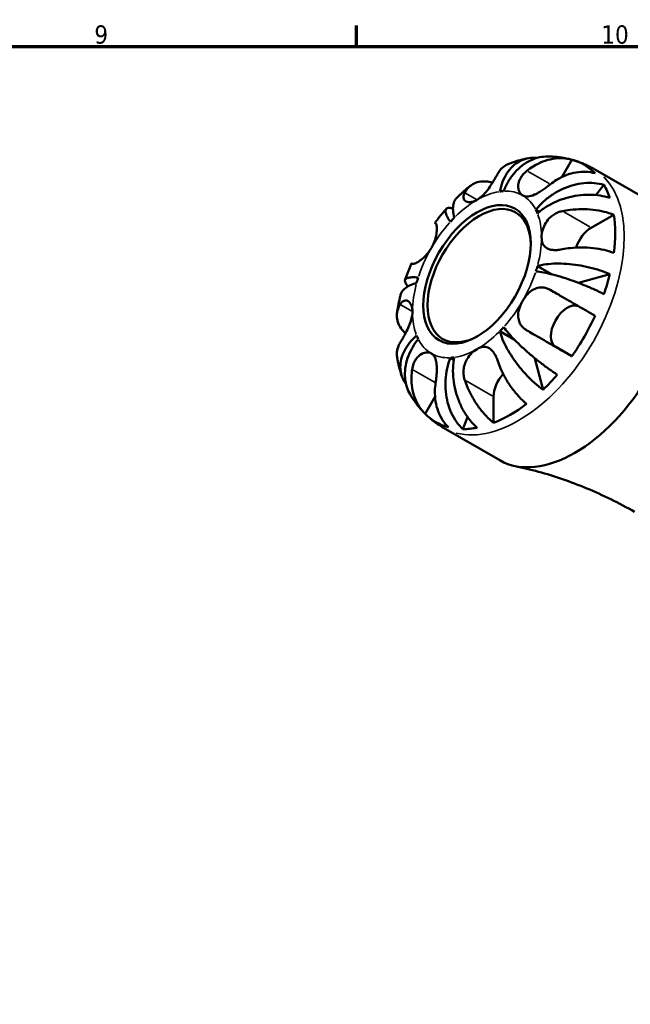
# Model space of a CAD drawing. Header units: millimetres. Extents: x 0 to 905, y 0 to 693.
# Tile 9 of 11: x 585 to 668, y 443 to 578. Entities that reach past the tile are written whole.
import ezdxf

# ---------------------------------------------------------------- set-up
doc = ezdxf.new("R2010")
doc.units = ezdxf.units.MM
for name, color, linetype, lineweight in [('Border (ISO)', 7, 'Continuous', 70), ('Visible (ISO)', 7, 'Continuous', 50), ('Visible Narrow (ISO)', 7, 'Continuous', 35)]:
    doc.layers.add(name, color=color, linetype=linetype, lineweight=lineweight)
doc.styles.add('Note Text (ISO)', font='tahoma.ttf')

# ---------------------------------------------------------------- blocks, each defined once
blk = doc.blocks.new('Borders Default Border')
at = {"layer": 'Border (ISO)'}
blk.add_line((630.75, 574), (630.75, 576.9), dxfattribs=at)
at = {"layer": 'Border (ISO)', "flags": 128}
blk.add_lwpolyline([(20, 20), (20, 574), (821, 574), (821, 20), (20, 20)], dxfattribs=at)
at = {"layer": 'Border (ISO)', "color": 232, "true_color": 0xca0064, "char_height": 2.5, "attachment_point": 7, "style": 'Note Text (ISO)'}
for s, insert in [('9', (594.88, 574.35)), ('10', (664.29, 574.35))]:
    blk.add_mtext(s, dxfattribs=dict(at, insert=insert))

msp = doc.modelspace()

# ---------------------------------------------------------------- linework, layer by layer
at = {"layer": 'Visible (ISO)'}
for p, q in [((658.863, 556.111), (660.24, 558.497)), ((663.159, 557.288), (670.867, 552.85)), ((663.537, 553.655), (664.644, 555.047)), ((655.326, 551.629), (655.793, 551.36)), ((662.899, 549.184), (666, 550.969)), ((655.542, 543.936), (657.542, 542.785)), ((661.148, 541.629), (665.453, 542.821)), ((650.392, 535.015), (652.354, 533.885)), ((660.24, 531.575), (658.048, 532.848)), ((643.63, 531.372), (644.096, 531.104)), ((656.31, 526.985), (655.204, 531.29)), ((640.155, 523.709), (641.52, 526.073)), ((649.535, 522.451), (649.535, 526.036)), ((645.333, 521.599), (645.98, 523.244)), ((642.699, 521.758), (650.406, 517.32))]:
    msp.add_line(p, q, dxfattribs=at)
for centre, major_axis, start_param, end_param in [((651.798, 540.175), (10.15, 17.625), 6.123257, 6.4392462), ((651.798, 540.175), (10.15, 17.625), 5.8149906, 5.9621144), ((647.562, 542.614), (4.99, 8.666), 5.5160705, 10.1918927), ((647.272, 542.781), (6.238, 10.832), 0.3587599, 0.4227708), ((660.637, 535.085), (10.23, 17.765), 3.1415927, 6.2831853), ((647.272, 542.781), (6.238, 10.832), 5.8565471, 5.920558), ((647.272, 542.781), (6.238, 10.832), 1.1441581, 1.208169), ((651.798, 540.175), (-10.15, -17.625), 2.1962662, 2.5122554), ((662.899, 546.568), (1.597, 2.773), 0.7834645, 1.9270036), ((647.272, 542.781), (-6.238, -10.832), 1.9295562, 1.9935672), ((647.272, 542.781), (6.238, 10.832), 1.9295562, 1.9935672), ((651.798, 540.175), (-10.15, -17.625), 1.8879998, 2.0351236), ((659.648, 535.619), (-1.597, -2.773), 3.2055241, 6.2812516), ((651.798, 540.175), (-10.15, -17.625), 1.410868, 1.7268572), ((647.272, 542.781), (-6.238, -10.832), 1.1441581, 1.208169), ((647.272, 542.781), (-6.238, -10.832), 5.8565471, 5.920558), ((647.272, 542.781), (-6.238, -10.832), 0.3587599, 0.4227708), ((651.798, 527.339), (1.597, 2.773), 1.2179716, 2.3542608), ((651.798, 540.175), (-10.15, -17.625), 1.1026016, 1.2497254), ((651.798, 540.175), (-10.15, -17.625), 0.6254699, 0.9414591), ((651.798, 540.175), (-10.15, -17.625), 6.123257, 6.4392462), ((651.798, 540.175), (-10.15, -17.625), 0.3172035, 0.4643273)]:
    msp.add_ellipse(centre, major_axis=major_axis, ratio=0.5780931, start_param=start_param, end_param=end_param, dxfattribs=at)
msp.add_ellipse((647.272, 542.781), major_axis=(5.195, 9.021), ratio=0.5780931, dxfattribs=at)
for points, knots in [([(650.392, 554.139), (650.48, 554.582), (650.61, 555.047), (650.947, 555.911), (651.154, 556.31), (651.584, 556.974), (651.847, 557.301), (652.429, 557.859), (652.748, 558.09), (653.366, 558.431), (653.721, 558.572), (654.46, 558.742), (654.844, 558.772), (655.286, 558.751), (655.375, 558.744), (655.465, 558.734)], [3.57273175, 3.57273175, 3.57273175, 3.57273175, 3.72174497, 3.72174497, 3.8707582, 3.8707582, 4.01918305, 4.01918305, 4.16760789, 4.16760789, 4.31572262, 4.31572262, 4.46383734, 4.46383734, 4.49979126, 4.49979126, 4.49979126, 4.49979126]), ([(656.917, 558.94), (656.569, 558.94), (656.196, 558.904), (655.404, 558.735), (654.986, 558.588), (654.241, 558.235), (653.846, 557.997), (653.1, 557.423), (652.75, 557.087), (652.153, 556.407), (651.852, 555.999), (651.322, 555.116), (651.093, 554.642), (650.914, 554.189)], [0.31521972, 0.31521972, 0.31521972, 0.31521972, 0.44401998, 0.44401998, 0.5921347, 0.5921347, 0.74055955, 0.74055955, 0.88898439, 0.88898439, 1.03799762, 1.03799762, 1.18701084, 1.18701084, 1.18701084, 1.18701084]), ([(654.246, 558.69), (654.064, 558.655), (653.883, 558.618), (653.524, 558.536), (653.346, 558.492), (652.994, 558.399), (652.82, 558.349), (652.474, 558.245), (652.303, 558.19), (651.964, 558.075), (651.796, 558.015), (651.63, 557.952)], [5.96040276, 5.96040276, 5.96040276, 5.96040276, 5.99059331, 5.99059331, 6.02078385, 6.02078385, 6.0509744, 6.0509744, 6.08116494, 6.08116494, 6.11135549, 6.11135549, 6.11135549, 6.11135549]), ([(654.1, 556.973), (654.373, 557.19), (654.666, 557.398), (655.408, 557.856), (655.867, 558.08), (656.714, 558.406), (657.182, 558.539), (658.114, 558.696), (658.58, 558.72), (659.399, 558.679), (659.829, 558.613), (660.24, 558.497)], [4.03217579, 4.03217579, 4.03217579, 4.03217579, 4.13513094, 4.13513094, 4.28512034, 4.28512034, 4.43331426, 4.43331426, 4.58150818, 4.58150818, 4.72425651, 4.72425651, 4.72425651, 4.72425651]), ([(660.146, 558.523), (659.929, 558.58), (659.713, 558.63), (659.279, 558.72), (659.062, 558.758), (658.629, 558.824), (658.413, 558.852), (657.982, 558.895), (657.768, 558.911), (657.34, 558.933), (657.128, 558.939), (656.917, 558.94)], [5.65597504, 5.65597504, 5.65597504, 5.65597504, 5.68851407, 5.68851407, 5.72105311, 5.72105311, 5.75359214, 5.75359214, 5.78613117, 5.78613117, 5.81867021, 5.81867021, 5.81867021, 5.81867021]), ([(663.159, 557.288), (662.983, 557.39), (662.803, 557.487), (662.441, 557.672), (662.257, 557.76), (661.887, 557.927), (661.7, 558.005), (661.323, 558.153), (661.133, 558.221), (660.751, 558.349), (660.559, 558.408), (660.367, 558.463)], [5.49972085, 5.49972085, 5.49972085, 5.49972085, 5.52874591, 5.52874591, 5.55777097, 5.55777097, 5.58679603, 5.58679603, 5.61582108, 5.61582108, 5.64484614, 5.64484614, 5.64484614, 5.64484614]), ([(651.63, 557.952), (651.479, 557.895), (651.337, 557.827), (650.959, 557.604), (650.712, 557.401), (650.353, 556.98), (650.223, 556.788), (650.113, 556.586)], [0.51321884, 0.51321884, 0.51321884, 0.51321884, 0.59091966, 0.59091966, 0.74090906, 0.74090906, 0.84386421, 0.84386421, 0.84386421, 0.84386421]), ([(650.113, 556.586), (650.102, 556.565), (650.09, 556.544), (650.014, 556.407), (649.944, 556.281), (649.802, 556.032), (649.732, 555.913), (649.573, 555.645), (649.482, 555.495), (649.227, 555.089), (649.056, 554.831), (648.645, 554.263), (648.403, 553.963), (647.865, 553.411), (647.571, 553.172), (647.272, 553)], [-0.51941856, -0.51941856, -0.51941856, -0.51941856, -0.50814121, -0.50814121, -0.44746114, -0.44746114, -0.39689748, -0.39689748, -0.33842903, -0.33842903, -0.24344262, -0.24344262, -0.12683785, -0.12683785, 0, 0, 0, 0]), ([(653.522, 553.606), (653.418, 553.666), (653.324, 553.745), (653.155, 553.94), (653.082, 554.058), (652.941, 554.397), (652.898, 554.635), (652.913, 555.129), (652.964, 555.378), (653.129, 555.802), (653.219, 555.974), (653.436, 556.304), (653.561, 556.461), (653.825, 556.738), (653.958, 556.859), (654.1, 556.973)], [0, 0, 0, 0, 0.0626039, 0.0626039, 0.12946018, 0.12946018, 0.23227607, 0.23227607, 0.32766079, 0.32766079, 0.39439512, 0.39439512, 0.45981717, 0.45981717, 0.51643089, 0.51643089, 0.51643089, 0.51643089]), ([(663.44, 556.64), (663.029, 556.756), (662.599, 556.822), (661.78, 556.863), (661.314, 556.839), (660.382, 556.682), (659.914, 556.549), (659.067, 556.223), (658.608, 555.999), (657.866, 555.541), (657.573, 555.333), (657.3, 555.116)], [0.1517835, 0.1517835, 0.1517835, 0.1517835, 0.29453183, 0.29453183, 0.44272575, 0.44272575, 0.59091966, 0.59091966, 0.74090906, 0.74090906, 0.84386421, 0.84386421, 0.84386421, 0.84386421]), ([(646.381, 554.939), (646.249, 554.835), (646.119, 554.729), (645.859, 554.516), (645.731, 554.408), (645.476, 554.189), (645.35, 554.078), (645.1, 553.854), (644.976, 553.74), (644.731, 553.511), (644.609, 553.395), (644.489, 553.278)], [0.18155546, 0.18155546, 0.18155546, 0.18155546, 0.21125611, 0.21125611, 0.24095677, 0.24095677, 0.27065742, 0.27065742, 0.30035808, 0.30035808, 0.33005873, 0.33005873, 0.33005873, 0.33005873]), ([(645.587, 553.98), (645.698, 554.182), (645.828, 554.374), (646.187, 554.795), (646.433, 554.998), (646.928, 555.29), (647.222, 555.406), (647.853, 555.534), (648.192, 555.546), (648.782, 555.49), (649.078, 555.433), (649.385, 555.34)], [4.03217579, 4.03217579, 4.03217579, 4.03217579, 4.13513094, 4.13513094, 4.28512034, 4.28512034, 4.43331426, 4.43331426, 4.58150818, 4.58150818, 4.70426961, 4.70426961, 4.70426961, 4.70426961]), ([(657.3, 555.116), (657.182, 555.021), (657.061, 554.927), (656.761, 554.7), (656.581, 554.57), (656.22, 554.321), (656.04, 554.204), (655.617, 553.947), (655.378, 553.818), (654.83, 553.572), (654.535, 553.483), (653.983, 553.435), (653.733, 553.483), (653.522, 553.606)], [-0.51605321, -0.51605321, -0.51605321, -0.51605321, -0.46927389, -0.46927389, -0.40272959, -0.40272959, -0.33754407, -0.33754407, -0.24860938, -0.24860938, -0.12674173, -0.12674173, 0, 0, 0, 0]), ([(655.326, 551.629), (655.628, 552.01), (655.993, 552.405), (656.79, 553.133), (657.221, 553.465), (658.047, 554.013), (658.518, 554.279), (659.488, 554.722), (659.988, 554.9), (660.908, 555.151), (661.413, 555.248), (662.41, 555.342), (662.903, 555.34), (663.766, 555.259), (664.217, 555.176), (664.644, 555.047)], [3.5727317, 3.5727317, 3.5727317, 3.5727317, 3.721745, 3.721745, 3.8707582, 3.8707582, 4.019183, 4.019183, 4.1676079, 4.1676079, 4.3157226, 4.3157226, 4.4638373, 4.4638373, 4.6079695, 4.6079695, 4.6079695, 4.6079695]), ([(644.489, 553.277), (644.427, 553.217), (644.369, 553.15), (644.185, 552.889), (644.092, 552.66), (643.986, 552.182), (643.964, 551.89), (644.003, 551.243), (644.065, 550.888), (644.153, 550.546)], [0.68245963, 0.68245963, 0.68245963, 0.68245963, 0.74055955, 0.74055955, 0.88898439, 0.88898439, 1.03799762, 1.03799762, 1.18701084, 1.18701084, 1.18701084, 1.18701084]), ([(647.272, 553), (647.108, 552.905), (646.944, 552.832), (646.611, 552.724), (646.442, 552.694), (646.032, 552.682), (645.816, 552.742), (645.558, 552.933), (645.485, 553.033), (645.418, 553.228), (645.406, 553.311), (645.411, 553.483), (645.426, 553.57), (645.482, 553.764), (645.528, 553.871), (645.587, 553.98)], [0, 0, 0, 0, 0.06960453, 0.06960453, 0.14559569, 0.14559569, 0.26884906, 0.26884906, 0.35168426, 0.35168426, 0.40551291, 0.40551291, 0.45571277, 0.45571277, 0.51333093, 0.51333093, 0.51333093, 0.51333093]), ([(665.453, 553.255), (665.018, 553.401), (664.556, 553.511), (663.664, 553.653), (663.153, 553.698), (662.11, 553.704), (661.579, 553.665), (660.606, 553.531), (660.075, 553.422), (659.037, 553.128), (658.53, 552.943), (657.635, 552.548), (657.165, 552.303), (656.288, 551.752), (655.882, 551.447), (655.542, 551.15)], [0.1517731, 0.1517731, 0.1517731, 0.1517731, 0.2959053, 0.2959053, 0.44402, 0.44402, 0.5921347, 0.5921347, 0.7405595, 0.7405595, 0.8889844, 0.8889844, 1.0379976, 1.0379976, 1.1870108, 1.1870108, 1.1870108, 1.1870108]), ([(643.031, 551.742), (642.924, 551.62), (642.818, 551.496), (642.607, 551.247), (642.503, 551.122), (642.297, 550.869), (642.195, 550.742), (641.993, 550.486), (641.893, 550.357), (641.696, 550.097), (641.598, 549.966), (641.502, 549.834)], [0.45462878, 0.45462878, 0.45462878, 0.45462878, 0.48331171, 0.48331171, 0.51199465, 0.51199465, 0.54067759, 0.54067759, 0.56936053, 0.56936053, 0.59804347, 0.59804347, 0.59804347, 0.59804347]), ([(643.63, 549.995), (643.452, 550.242), (643.292, 550.492), (643.059, 550.935), (642.987, 551.128), (642.926, 551.43), (642.931, 551.567), (643.033, 551.77), (643.129, 551.836), (643.371, 551.9), (643.541, 551.903), (643.821, 551.859), (643.897, 551.843), (643.977, 551.824)], [3.57273175, 3.57273175, 3.57273175, 3.57273175, 3.72174497, 3.72174497, 3.8707582, 3.8707582, 4.01918305, 4.01918305, 4.16760789, 4.16760789, 4.31572262, 4.31572262, 4.3664399, 4.3664399, 4.3664399, 4.3664399]), ([(658.952, 551.457), (659.291, 551.525), (659.653, 551.584), (660.554, 551.689), (661.099, 551.719), (662.093, 551.721), (662.633, 551.695), (663.69, 551.576), (664.208, 551.484), (665.105, 551.271), (665.567, 551.133), (666, 550.969)], [4.03217579, 4.03217579, 4.03217579, 4.03217579, 4.13513094, 4.13513094, 4.28512034, 4.28512034, 4.43331426, 4.43331426, 4.58150818, 4.58150818, 4.72425651, 4.72425651, 4.72425651, 4.72425651]), ([(656.111, 547.871), (656.111, 548.201), (656.164, 548.56), (656.368, 549.237), (656.502, 549.547), (656.848, 550.118), (657.052, 550.375), (657.454, 550.754), (657.632, 550.891), (658.006, 551.124), (658.199, 551.22), (658.58, 551.366), (658.765, 551.419), (658.952, 551.457)], [-2.21111993, -2.21111993, -2.21111993, -2.21111993, -2.0898399, -2.0898399, -1.98614814, -1.98614814, -1.88775858, -1.88775858, -1.81973063, -1.81973063, -1.75376732, -1.75376732, -1.69399568, -1.69399568, -1.69399568, -1.69399568]), ([(641.6, 549.775), (641.623, 549.761), (641.644, 549.738), (641.69, 549.657), (641.713, 549.589), (641.748, 549.412), (641.76, 549.305), (641.771, 549.008), (641.764, 548.804), (641.703, 548.262), (641.633, 547.908), (641.399, 547.161), (641.233, 546.773), (641.022, 546.408)], [-0.51605321, -0.51605321, -0.51605321, -0.51605321, -0.46927389, -0.46927389, -0.40272959, -0.40272959, -0.33754407, -0.33754407, -0.24860938, -0.24860938, -0.12674173, -0.12674173, 0, 0, 0, 0]), ([(641.502, 549.834), (641.501, 549.834), (641.503, 549.833), (641.515, 549.825), (641.548, 549.805), (641.6, 549.775)], [0.71686402, 0.71686402, 0.71686402, 0.71686402, 0.74090906, 0.74090906, 0.84386421, 0.84386421, 0.84386421, 0.84386421]), ([(658.952, 546.225), (658.809, 546.196), (658.668, 546.172), (658.321, 546.128), (658.119, 546.115), (657.738, 546.119), (657.561, 546.135), (657.172, 546.21), (656.976, 546.282), (656.576, 546.523), (656.404, 546.717), (656.169, 547.218), (656.111, 547.525), (656.111, 547.871)], [-0.5159245, -0.5159245, -0.5159245, -0.5159245, -0.47074715, -0.47074715, -0.40311077, -0.40311077, -0.33740557, -0.33740557, -0.24866964, -0.24866964, -0.12673966, -0.12673966, 0, 0, 0, 0]), ([(641.022, 546.408), (640.918, 546.227), (640.804, 546.053), (640.551, 545.71), (640.412, 545.544), (640.049, 545.154), (639.821, 544.95), (639.402, 544.625), (639.212, 544.501), (638.928, 544.345), (638.824, 544.297), (638.647, 544.233), (638.574, 544.216), (638.466, 544.209), (638.427, 544.216), (638.4, 544.232)], [0, 0, 0, 0, 0.0626039, 0.0626039, 0.12946018, 0.12946018, 0.23227607, 0.23227607, 0.32766079, 0.32766079, 0.39439512, 0.39439512, 0.45981717, 0.45981717, 0.51643089, 0.51643089, 0.51643089, 0.51643089]), ([(666, 545.737), (665.567, 545.901), (665.105, 546.039), (664.208, 546.251), (663.69, 546.344), (662.633, 546.462), (662.093, 546.489), (661.099, 546.487), (660.554, 546.457), (659.653, 546.351), (659.291, 546.293), (658.952, 546.225)], [0.1517835, 0.1517835, 0.1517835, 0.1517835, 0.29453183, 0.29453183, 0.44272575, 0.44272575, 0.59091966, 0.59091966, 0.74090906, 0.74090906, 0.84386421, 0.84386421, 0.84386421, 0.84386421]), ([(638.302, 544.291), (638.236, 544.142), (638.171, 543.992), (638.045, 543.691), (637.983, 543.54), (637.862, 543.237), (637.803, 543.085), (637.687, 542.78), (637.63, 542.627), (637.52, 542.32), (637.466, 542.167), (637.414, 542.013)], [0.97277761, 0.97277761, 0.97277761, 0.97277761, 1.00145925, 1.00145925, 1.0301409, 1.0301409, 1.05882254, 1.05882254, 1.08750419, 1.08750419, 1.11618583, 1.11618583, 1.11618583, 1.11618583]), ([(638.4, 544.232), (638.348, 544.263), (638.315, 544.283), (638.29, 544.299), (638.326, 544.279), (638.408, 544.233), (638.42, 544.226), (638.433, 544.219)], [4.03217579, 4.03217579, 4.03217579, 4.03217579, 4.13513094, 4.13513094, 4.28512034, 4.28512034, 4.30748076, 4.30748076, 4.30748076, 4.30748076]), ([(655.542, 543.936), (655.882, 544.031), (656.288, 544.113), (657.165, 544.229), (657.635, 544.262), (658.53, 544.281), (659.037, 544.27), (660.075, 544.196), (660.606, 544.134), (661.579, 543.982), (662.11, 543.879), (663.153, 543.628), (663.664, 543.48), (664.556, 543.184), (665.018, 543.01), (665.453, 542.821)], [3.5727317, 3.5727317, 3.5727317, 3.5727317, 3.721745, 3.721745, 3.8707582, 3.8707582, 4.019183, 4.019183, 4.1676079, 4.1676079, 4.3157226, 4.3157226, 4.4638373, 4.4638373, 4.6079695, 4.6079695, 4.6079695, 4.6079695]), ([(637.828, 541.153), (637.768, 541.214), (637.714, 541.274), (637.532, 541.496), (637.449, 541.643), (637.382, 541.882), (637.39, 541.997), (637.514, 542.183), (637.629, 542.255), (637.919, 542.35), (638.121, 542.383), (638.62, 542.4), (638.916, 542.386), (639.219, 542.354)], [0.39111332, 0.39111332, 0.39111332, 0.39111332, 0.44401998, 0.44401998, 0.5921347, 0.5921347, 0.74055955, 0.74055955, 0.88898439, 0.88898439, 1.03799762, 1.03799762, 1.18701084, 1.18701084, 1.18701084, 1.18701084]), ([(664.644, 540.097), (664.217, 540.313), (663.766, 540.527), (662.903, 540.918), (662.41, 541.129), (661.413, 541.532), (660.908, 541.723), (659.988, 542.052), (659.488, 542.22), (658.518, 542.522), (658.047, 542.655), (657.221, 542.868), (656.79, 542.967), (655.993, 543.121), (655.628, 543.176), (655.326, 543.207)], [0.1517731, 0.1517731, 0.1517731, 0.1517731, 0.2959053, 0.2959053, 0.44402, 0.44402, 0.5921347, 0.5921347, 0.7405595, 0.7405595, 0.8889844, 0.8889844, 1.0379976, 1.0379976, 1.1870108, 1.1870108, 1.1870108, 1.1870108]), ([(639.002, 541.625), (638.662, 541.531), (638.325, 541.408), (637.747, 541.121), (637.505, 540.956), (637.146, 540.628), (636.995, 540.435), (636.862, 540.148), (636.833, 540.066), (636.813, 539.983)], [3.57273175, 3.57273175, 3.57273175, 3.57273175, 3.72174497, 3.72174497, 3.8707582, 3.8707582, 4.01918305, 4.01918305, 4.0765933, 4.0765933, 4.0765933, 4.0765933]), ([(653.522, 539.154), (653.627, 539.334), (653.741, 539.509), (653.995, 539.851), (654.136, 540.016), (654.514, 540.397), (654.761, 540.589), (655.268, 540.864), (655.522, 540.951), (655.965, 541.015), (656.148, 541.018), (656.51, 540.976), (656.687, 540.933), (657.011, 540.815), (657.158, 540.746), (657.3, 540.663)], [0, 0, 0, 0, 0.0626039, 0.0626039, 0.12946018, 0.12946018, 0.23227607, 0.23227607, 0.32766079, 0.32766079, 0.39439512, 0.39439512, 0.45981717, 0.45981717, 0.51643089, 0.51643089, 0.51643089, 0.51643089]), ([(636.812, 539.983), (636.771, 539.82), (636.731, 539.657), (636.655, 539.33), (636.619, 539.166), (636.55, 538.838), (636.517, 538.673), (636.454, 538.343), (636.425, 538.178), (636.369, 537.847), (636.343, 537.681), (636.319, 537.515)], [1.24071186, 1.24071186, 1.24071186, 1.24071186, 1.27040072, 1.27040072, 1.30008959, 1.30008959, 1.32977845, 1.32977845, 1.35946732, 1.35946732, 1.38915618, 1.38915618, 1.38915618, 1.38915618]), ([(657.3, 540.663), (657.573, 540.506), (657.866, 540.336), (658.608, 539.907), (659.067, 539.642), (659.914, 539.152), (660.382, 538.882), (661.314, 538.344), (661.78, 538.076), (662.599, 537.603), (663.029, 537.355), (663.44, 537.118)], [4.03217579, 4.03217579, 4.03217579, 4.03217579, 4.13513094, 4.13513094, 4.28512034, 4.28512034, 4.43331426, 4.43331426, 4.58150818, 4.58150818, 4.72425651, 4.72425651, 4.72425651, 4.72425651]), ([(637.477, 534.719), (637.244, 534.937), (637.046, 535.164), (636.702, 535.644), (636.542, 535.942), (636.336, 536.551), (636.289, 536.862), (636.293, 537.434), (636.345, 537.748), (636.529, 538.267), (636.63, 538.475), (636.749, 538.671)], [0.17193669, 0.17193669, 0.17193669, 0.17193669, 0.29453183, 0.29453183, 0.44272575, 0.44272575, 0.59091966, 0.59091966, 0.74090906, 0.74090906, 0.84386421, 0.84386421, 0.84386421, 0.84386421]), ([(636.749, 538.671), (636.799, 538.753), (636.852, 538.827), (636.992, 538.991), (637.082, 539.068), (637.269, 539.176), (637.364, 539.207), (637.591, 539.225), (637.721, 539.192), (638.011, 539.013), (638.159, 538.834), (638.373, 538.344), (638.433, 538.036), (638.433, 537.691)], [-0.5159245, -0.5159245, -0.5159245, -0.5159245, -0.47074715, -0.47074715, -0.40311077, -0.40311077, -0.33740557, -0.33740557, -0.24866964, -0.24866964, -0.12673966, -0.12673966, 0, 0, 0, 0]), ([(654.1, 535.121), (653.982, 535.189), (653.87, 535.265), (653.617, 535.465), (653.484, 535.597), (653.258, 535.884), (653.165, 536.037), (652.993, 536.427), (652.933, 536.669), (652.885, 537.275), (652.93, 537.642), (653.143, 538.402), (653.311, 538.788), (653.522, 539.154)], [-0.51605321, -0.51605321, -0.51605321, -0.51605321, -0.46927389, -0.46927389, -0.40272959, -0.40272959, -0.33754407, -0.33754407, -0.24860938, -0.24860938, -0.12674173, -0.12674173, 0, 0, 0, 0]), ([(638.433, 537.691), (638.433, 537.36), (638.378, 537.002), (638.191, 536.316), (638.074, 535.996), (637.81, 535.378), (637.668, 535.085), (637.424, 534.615), (637.325, 534.432), (637.135, 534.093), (637.046, 533.938), (636.885, 533.665), (636.814, 533.546), (636.749, 533.439)], [-2.21111993, -2.21111993, -2.21111993, -2.21111993, -2.0898399, -2.0898399, -1.98614814, -1.98614814, -1.88775858, -1.88775858, -1.81973063, -1.81973063, -1.75376732, -1.75376732, -1.69399568, -1.69399568, -1.69399568, -1.69399568]), ([(650.914, 535.566), (651.093, 535.319), (651.322, 535.029), (651.852, 534.415), (652.153, 534.09), (652.75, 533.48), (653.1, 533.138), (653.846, 532.447), (654.241, 532.098), (654.986, 531.466), (655.404, 531.124), (656.252, 530.461), (656.681, 530.141), (657.451, 529.589), (657.862, 529.306), (658.263, 529.045)], [3.5727317, 3.5727317, 3.5727317, 3.5727317, 3.721745, 3.721745, 3.8707582, 3.8707582, 4.019183, 4.019183, 4.1676079, 4.1676079, 4.3157226, 4.3157226, 4.4638373, 4.4638373, 4.6079695, 4.6079695, 4.6079695, 4.6079695]), ([(637.556, 527.754), (637.507, 527.821), (637.461, 527.889), (637.224, 528.255), (637.058, 528.601), (636.835, 529.324), (636.779, 529.701), (636.763, 530.404), (636.803, 530.795), (636.995, 531.576), (637.146, 531.967), (637.505, 532.67), (637.747, 533.047), (638.325, 533.769), (638.662, 534.114), (639.002, 534.412)], [0.26271689, 0.26271689, 0.26271689, 0.26271689, 0.29590525, 0.29590525, 0.44401998, 0.44401998, 0.5921347, 0.5921347, 0.74055955, 0.74055955, 0.88898439, 0.88898439, 1.03799762, 1.03799762, 1.18701084, 1.18701084, 1.18701084, 1.18701084]), ([(656.31, 526.985), (655.928, 527.266), (655.546, 527.579), (654.844, 528.203), (654.46, 528.572), (653.721, 529.349), (653.366, 529.758), (652.748, 530.524), (652.429, 530.953), (651.847, 531.816), (651.584, 532.25), (651.154, 533.036), (650.947, 533.46), (650.61, 534.279), (650.48, 534.673), (650.392, 535.015)], [0.1517731, 0.1517731, 0.1517731, 0.1517731, 0.2959053, 0.2959053, 0.44402, 0.44402, 0.5921347, 0.5921347, 0.7405595, 0.7405595, 0.8889844, 0.8889844, 1.0379976, 1.0379976, 1.1870108, 1.1870108, 1.1870108, 1.1870108]), ([(660.24, 531.575), (659.829, 531.813), (659.399, 532.06), (658.58, 532.533), (658.114, 532.801), (657.182, 533.34), (656.714, 533.61), (655.867, 534.1), (655.408, 534.364), (654.666, 534.793), (654.373, 534.963), (654.1, 535.121)], [0.1517835, 0.1517835, 0.1517835, 0.1517835, 0.29453183, 0.29453183, 0.44272575, 0.44272575, 0.59091966, 0.59091966, 0.74090906, 0.74090906, 0.84386421, 0.84386421, 0.84386421, 0.84386421]), ([(636.749, 533.439), (636.63, 533.243), (636.529, 533.035), (636.345, 532.516), (636.293, 532.202), (636.29, 531.769), (636.302, 531.616), (636.327, 531.462)], [4.03217579, 4.03217579, 4.03217579, 4.03217579, 4.13513094, 4.13513094, 4.28512034, 4.28512034, 4.36086302, 4.36086302, 4.36086302, 4.36086302]), ([(639.219, 533.932), (638.916, 533.552), (638.62, 533.116), (638.121, 532.217), (637.919, 531.753), (637.629, 530.897), (637.514, 530.426), (637.39, 529.495), (637.382, 529.034), (637.449, 528.214), (637.532, 527.779), (637.779, 527.02), (637.93, 526.688), (638.099, 526.394)], [3.57273175, 3.57273175, 3.57273175, 3.57273175, 3.72174497, 3.72174497, 3.8707582, 3.8707582, 4.01918305, 4.01918305, 4.16760789, 4.16760789, 4.31572262, 4.31572262, 4.44110222, 4.44110222, 4.44110222, 4.44110222]), ([(647.272, 532.561), (647.558, 532.726), (647.84, 532.827), (648.341, 532.88), (648.559, 532.85), (648.963, 532.683), (649.145, 532.552), (649.43, 532.252), (649.539, 532.109), (649.738, 531.792), (649.828, 531.62), (649.985, 531.271), (650.052, 531.096), (650.113, 530.915)], [-2.21111993, -2.21111993, -2.21111993, -2.21111993, -2.0898399, -2.0898399, -1.98614814, -1.98614814, -1.88775858, -1.88775858, -1.81973063, -1.81973063, -1.75376732, -1.75376732, -1.69399568, -1.69399568, -1.69399568, -1.69399568]), ([(636.327, 531.462), (636.355, 531.286), (636.387, 531.111), (636.456, 530.761), (636.494, 530.585), (636.575, 530.234), (636.619, 530.058), (636.713, 529.707), (636.764, 529.532), (636.871, 529.181), (636.929, 529.005), (636.989, 528.83)], [1.74274803, 1.74274803, 1.74274803, 1.74274803, 1.77292486, 1.77292486, 1.80310169, 1.80310169, 1.83327852, 1.83327852, 1.86345535, 1.86345535, 1.89363218, 1.89363218, 1.89363218, 1.89363218]), ([(638.4, 529.78), (638.423, 529.929), (638.453, 530.076), (638.546, 530.422), (638.616, 530.616), (638.786, 530.975), (638.884, 531.139), (639.147, 531.488), (639.319, 531.656), (639.757, 531.964), (640.028, 532.068), (640.559, 532.127), (640.811, 532.078), (641.022, 531.955)], [-0.51605321, -0.51605321, -0.51605321, -0.51605321, -0.46927389, -0.46927389, -0.40272959, -0.40272959, -0.33754407, -0.33754407, -0.24860938, -0.24860938, -0.12674173, -0.12674173, 0, 0, 0, 0]), ([(641.022, 531.955), (641.127, 531.895), (641.22, 531.817), (641.391, 531.621), (641.465, 531.501), (641.622, 531.154), (641.685, 530.905), (641.757, 530.36), (641.77, 530.074), (641.764, 529.559), (641.753, 529.341), (641.721, 528.905), (641.7, 528.688), (641.652, 528.286), (641.627, 528.103), (641.6, 527.923)], [0, 0, 0, 0, 0.0626039, 0.0626039, 0.12946018, 0.12946018, 0.23227607, 0.23227607, 0.32766079, 0.32766079, 0.39439512, 0.39439512, 0.45981717, 0.45981717, 0.51643089, 0.51643089, 0.51643089, 0.51643089]), ([(644.153, 531.422), (644.065, 530.979), (644.003, 530.474), (643.964, 529.439), (643.986, 528.908), (644.092, 527.936), (644.185, 527.404), (644.449, 526.358), (644.621, 525.844), (644.991, 524.935), (645.223, 524.455), (645.75, 523.556), (646.045, 523.136), (646.615, 522.436), (646.941, 522.091), (647.286, 521.788)], [3.5727317, 3.5727317, 3.5727317, 3.5727317, 3.721745, 3.721745, 3.8707582, 3.8707582, 4.019183, 4.019183, 4.1676079, 4.1676079, 4.3157226, 4.3157226, 4.4638373, 4.4638373, 4.6079695, 4.6079695, 4.6079695, 4.6079695]), ([(645.587, 528.309), (645.541, 528.447), (645.503, 528.588), (645.431, 528.948), (645.409, 529.168), (645.408, 529.608), (645.429, 529.825), (645.526, 530.329), (645.62, 530.61), (645.918, 531.244), (646.147, 531.574), (646.677, 532.151), (646.973, 532.389), (647.272, 532.561)], [-0.5159245, -0.5159245, -0.5159245, -0.5159245, -0.47074715, -0.47074715, -0.40311077, -0.40311077, -0.33740557, -0.33740557, -0.24866964, -0.24866964, -0.12673966, -0.12673966, 0, 0, 0, 0]), ([(645.333, 521.599), (645.007, 521.903), (644.71, 522.252), (644.207, 522.958), (643.959, 523.382), (643.541, 524.292), (643.371, 524.778), (643.129, 525.699), (643.033, 526.221), (642.931, 527.282), (642.926, 527.822), (642.987, 528.812), (643.059, 529.351), (643.292, 530.405), (643.452, 530.919), (643.63, 531.372)], [0.1517731, 0.1517731, 0.1517731, 0.1517731, 0.2959053, 0.2959053, 0.44402, 0.44402, 0.5921347, 0.5921347, 0.7405595, 0.7405595, 0.8889844, 0.8889844, 1.0379976, 1.0379976, 1.1870108, 1.1870108, 1.1870108, 1.1870108]), ([(650.113, 530.915), (650.223, 530.587), (650.353, 530.244), (650.712, 529.411), (650.959, 528.923), (651.454, 528.061), (651.747, 527.607), (652.379, 526.752), (652.718, 526.35), (653.351, 525.68), (653.701, 525.35), (654.06, 525.057)], [4.03217579, 4.03217579, 4.03217579, 4.03217579, 4.13513094, 4.13513094, 4.28512034, 4.28512034, 4.43331426, 4.43331426, 4.58150818, 4.58150818, 4.72425651, 4.72425651, 4.72425651, 4.72425651]), ([(640.155, 523.709), (639.848, 524.007), (639.576, 524.345), (639.13, 525.033), (638.918, 525.447), (638.587, 526.332), (638.468, 526.802), (638.326, 527.698), (638.29, 528.207), (638.315, 529.077), (638.348, 529.435), (638.4, 529.78)], [0.1517835, 0.1517835, 0.1517835, 0.1517835, 0.29453183, 0.29453183, 0.44272575, 0.44272575, 0.59091966, 0.59091966, 0.74090906, 0.74090906, 0.84386421, 0.84386421, 0.84386421, 0.84386421]), ([(641.6, 527.923), (641.548, 527.578), (641.515, 527.22), (641.49, 526.35), (641.526, 525.841), (641.668, 524.945), (641.787, 524.474), (642.118, 523.59), (642.33, 523.176), (642.776, 522.488), (643.048, 522.15), (643.355, 521.852)], [4.03217579, 4.03217579, 4.03217579, 4.03217579, 4.13513094, 4.13513094, 4.28512034, 4.28512034, 4.43331426, 4.43331426, 4.58150818, 4.58150818, 4.72425651, 4.72425651, 4.72425651, 4.72425651]), ([(649.535, 522.451), (649.176, 522.744), (648.825, 523.074), (648.192, 523.744), (647.853, 524.146), (647.222, 525.001), (646.928, 525.455), (646.433, 526.317), (646.187, 526.805), (645.828, 527.638), (645.698, 527.981), (645.587, 528.309)], [0.1517835, 0.1517835, 0.1517835, 0.1517835, 0.29453183, 0.29453183, 0.44272575, 0.44272575, 0.59091966, 0.59091966, 0.74090906, 0.74090906, 0.84386421, 0.84386421, 0.84386421, 0.84386421]), ([(638.099, 526.394), (638.204, 526.212), (638.315, 526.03), (638.545, 525.671), (638.666, 525.493), (638.917, 525.141), (639.048, 524.967), (639.32, 524.625), (639.461, 524.456), (639.754, 524.125), (639.905, 523.962), (640.061, 523.802)], [2.03526257, 2.03526257, 2.03526257, 2.03526257, 2.0677971, 2.0677971, 2.10033163, 2.10033163, 2.13286616, 2.13286616, 2.16540069, 2.16540069, 2.19793522, 2.19793522, 2.19793522, 2.19793522]), ([(640.281, 523.583), (640.425, 523.444), (640.572, 523.308), (640.874, 523.042), (641.029, 522.913), (641.346, 522.66), (641.508, 522.538), (641.838, 522.301), (642.006, 522.187), (642.348, 521.966), (642.522, 521.86), (642.699, 521.758)], [2.21300291, 2.21300291, 2.21300291, 2.21300291, 2.24202797, 2.24202797, 2.27105302, 2.27105302, 2.30007808, 2.30007808, 2.32910314, 2.32910314, 2.3581282, 2.3581282, 2.3581282, 2.3581282]), ([(668.848, 510.248), (667.784, 510.861), (666.701, 511.439), (664.512, 512.518), (663.406, 513.019), (661.189, 513.941), (660.078, 514.361), (657.869, 515.12), (656.771, 515.458), (654.603, 516.053), (653.534, 516.311), (652.486, 516.531)], [2.3581282, 2.3581282, 2.3581282, 2.3581282, 2.39540246, 2.39540246, 2.43267671, 2.43267671, 2.46995097, 2.46995097, 2.50722523, 2.50722523, 2.54449949, 2.54449949, 2.54449949, 2.54449949])]:
    msp.add_open_spline(points, degree=3, knots=knots, dxfattribs=at)
at = {"layer": 'Visible Narrow (ISO)'}
for p, q in [((654.261, 556.88), (657.15, 555.217)), ((645.672, 553.931), (647.196, 553.054)), ((659.149, 551.343), (662.702, 549.297)), ((636.833, 538.622), (638.349, 537.749)), ((654.298, 535.007), (657.85, 532.961)), ((638.56, 529.687), (641.442, 528.028)), ((645.785, 528.196), (649.338, 526.15))]:
    msp.add_line(p, q, dxfattribs=at)
for centre, major_axis, start_param, end_param in [((652.929, 539.523), (10.23, 17.765), 3.2986723, 6.1261057), ((647.272, 542.781), (6.238, 10.832), 0.4408055, 0.7654298), ((647.272, 542.781), (6.238, 10.832), 0.016101, 0.3407252), ((647.272, 542.781), (6.238, 10.832), 5.9385927, 6.2632169), ((647.272, 542.781), (6.238, 10.832), 0.8014991, 1.1261234), ((647.272, 542.781), (-6.238, -10.832), 2.3722955, 2.6969197), ((647.272, 542.781), (6.238, 10.832), 1.2262037, 1.5508279), ((647.272, 542.781), (-6.238, -10.832), 2.0116018, 2.3362261), ((647.272, 542.781), (6.238, 10.832), 1.5868973, 1.9115216), ((647.272, 542.781), (-6.238, -10.832), 1.5868973, 1.9115216), ((647.272, 542.781), (6.238, 10.832), 2.0116018, 2.3362261), ((647.272, 542.781), (-6.238, -10.832), 1.2262037, 1.5508279), ((647.272, 542.781), (6.238, 10.832), 2.3722955, 2.6969197), ((647.272, 542.781), (-6.238, -10.832), 0.8014991, 1.1261234), ((647.272, 542.781), (-6.238, -10.832), 5.9385927, 6.2632169), ((647.272, 542.781), (-6.238, -10.832), 0.016101, 0.3407252), ((647.272, 542.781), (-6.238, -10.832), 0.4408055, 0.7654298)]:
    msp.add_ellipse(centre, major_axis=major_axis, ratio=0.5780931, start_param=start_param, end_param=end_param, dxfattribs=at)

# ---------------------------------------------------------------- block references
msp.add_blockref('Borders Default Border', (0, 0))

doc.saveas('drawing.dxf')
